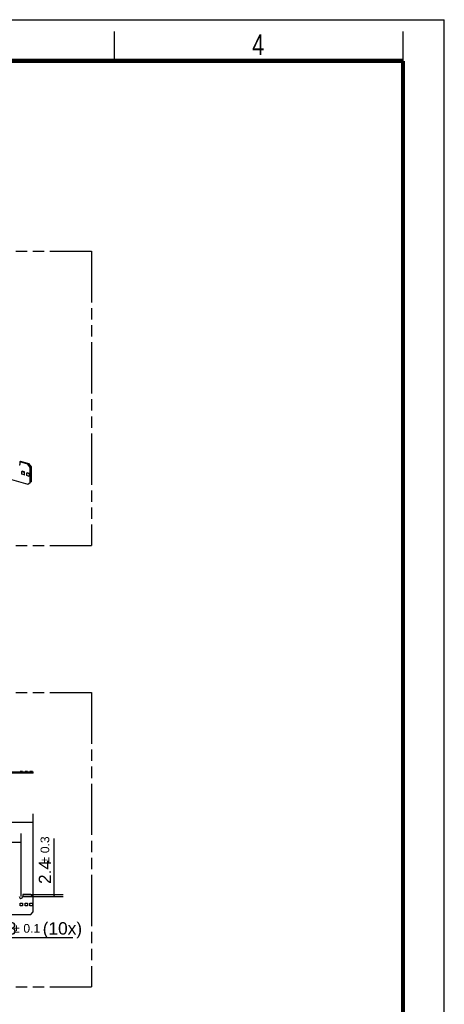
# Model space of a CAD drawing. Header units: millimetres. Extents: x 0 to 210, y 0 to 297.
# Tile 53 of 53: x 138 to 210, y 130 to 297. Entities that reach past the tile are written whole.
import ezdxf
from ezdxf.enums import TextEntityAlignment as Align

# ---------------------------------------------------------------- set-up
doc = ezdxf.new("R2010")
doc.units = ezdxf.units.MM
doc.header["$LTSCALE"] = 19.36
doc.linetypes.add('PHANTOM', pattern=[0.8, 0.45, -0.05, 0.1, -0.05, 0.1, -0.05])
doc.layers.get('0').update_dxf_attribs({"linetype": 'CONTINUOUS'})
doc.layers.add('DEFAULT_3', color=7, linetype='PHANTOM')
doc.layers.add('Z_DIM_2D', color=7, linetype='CONTINUOUS')
doc.styles.add('TEXTSTYLE_2', font='txt', dxfattribs={"width": 0.75})
doc.styles.add('TEXTSTYLE_3', font='helveticaneueltw1g-ltcn.otf')
doc.styles.add('TEXTSTYLE_4', font='gdt', dxfattribs={"width": 0.7})
doc.dimstyles.new('DIMSTYLE_2', dxfattribs={"dimtxt": 2.1, "dimasz": 3.5, "dimexe": 1.5, "dimexo": 0, "dimgap": 0.525, "dimtad": 1, "dimlfac": 7.000007, "dimdsep": 46, "dimtxsty": 'TEXTSTYLE_3', "dimblk": '_FILLED', "dimblk1": '_FILLED', "dimblk2": '_FILLED', "dimcen": 0.09, "dimclrt": 5, "dimazin": 2, "dimtol": 1, "dimtp": 0.3, "dimtm": 0.3, "dimtfac": 1, "dimtofl": 0, "dimtmove": 0, "dimatfit": 3, "dimldrblk": '_FILLED', "dimfxl": 0, "dimtolj": 1, "dimarcsym": 0})
doc.dimstyles.new('DIMSTYLE_3', dxfattribs={"dimtxt": 2.1, "dimasz": 3.5, "dimexe": 1.5, "dimexo": 0, "dimgap": 0.525, "dimtad": 1, "dimlfac": 7.000007, "dimdsep": 46, "dimtxsty": 'TEXTSTYLE_3', "dimblk": '_FILLED', "dimblk1": '_FILLED', "dimblk2": '_FILLED', "dimcen": 0.09, "dimclrt": 5, "dimazin": 2, "dimtol": 1, "dimtp": 0.4, "dimtm": 0.4, "dimtfac": 1, "dimtofl": 0, "dimtmove": 0, "dimatfit": 3, "dimldrblk": '_FILLED', "dimfxl": 0, "dimtolj": 1, "dimarcsym": 0})
doc.dimstyles.new('DIMSTYLE_4', dxfattribs={"dimtxt": 2.1, "dimasz": 3.5, "dimexe": 1.5, "dimexo": 0, "dimgap": 0.525, "dimtad": 1, "dimlfac": 7.000007, "dimdsep": 46, "dimtxsty": 'TEXTSTYLE_3', "dimblk": '_FILLED', "dimblk1": '_FILLED', "dimblk2": '_FILLED', "dimcen": 0.09, "dimclrt": 5, "dimazin": 2, "dimtol": 1, "dimtp": 0.1, "dimtm": 0.1, "dimtfac": 1, "dimtofl": 0, "dimtmove": 0, "dimatfit": 3, "dimldrblk": '_FILLED', "dimfxl": 0, "dimtolj": 1, "dimarcsym": 0})

# ---------------------------------------------------------------- blocks, each defined once
blk = doc.blocks.new('*D6')
at = {"layer": 'Z_DIM_2D', "color": 2, "linetype": 'Continuous', "transparency": 16777216}
for p, q in [((62.43, 148.02), (62.43, 158.73)), ((138.15, 148.02), (138.15, 158.73)), ((62.43, 157.23), (100.29, 157.23)), ((138.15, 157.23), (100.29, 157.23))]:
    blk.add_line(p, q, dxfattribs=at)
at = {"layer": 'Z_DIM_2D', "color": 5, "linetype": 'Continuous', "transparency": 16777216}
for s, height, style, p in [('530', 2.1, 'TEXTSTYLE_3', (98.2, 157.76)), ('`', 1.47, 'TEXTSTYLE_4', (101.17, 158.07)), ('0.3', 1.47, 'TEXTSTYLE_3', (103.26, 158.07))]:
    blk.add_text(s, height=height, dxfattribs=dict(at, style=style)).set_placement(p, align=Align.CENTER)
blk = doc.blocks.new('_FILLED')
at = {"color": 0, "linetype": 'ByBlock'}
blk.add_solid([(0, 0), (-1, 0.125), (-1, -0.125)], dxfattribs=at)
blk = doc.blocks.new('_NONE')
blk = doc.blocks.new('*D7')
at = {"layer": 'Z_DIM_2D', "color": 2, "linetype": 'Continuous', "transparency": 16777216}
for p, q in [((60.36, 147.93), (60.36, 162.09)), ((140.22, 147.93), (140.22, 162.09)), ((60.36, 160.59), (100.29, 160.59)), ((140.22, 160.59), (100.29, 160.59))]:
    blk.add_line(p, q, dxfattribs=at)
at = {"layer": 'Z_DIM_2D', "color": 5, "linetype": 'Continuous', "transparency": 16777216}
for s, height, style, p in [('559', 2.1, 'TEXTSTYLE_3', (98.2, 161.12)), ('`', 1.47, 'TEXTSTYLE_4', (101.17, 161.43)), ('0.4', 1.47, 'TEXTSTYLE_3', (103.26, 161.43))]:
    blk.add_text(s, height=height, dxfattribs=dict(at, style=style)).set_placement(p, align=Align.CENTER)
blk = doc.blocks.new('*D8')
at = {"layer": 'Z_DIM_2D', "color": 2, "linetype": 'Continuous', "transparency": 16777216}
for p, q in [((128.91, 145.39), (128.91, 139.54)), ((129.52, 145.39), (129.52, 139.54)), ((128.91, 141.04), (129.22, 141.04)), ((129.52, 141.04), (129.22, 141.04)), ((129.22, 141.04), (146.94, 141.04))]:
    blk.add_line(p, q, dxfattribs=at)
at = {"layer": 'Z_DIM_2D', "color": 5, "linetype": 'Continuous', "transparency": 16777216}
for s, height, style, p in [(' (10x)', 2.1, 'TEXTSTYLE_3', (141.02, 141.56)), ('n', 2.1, 'TEXTSTYLE_4', (130.51, 141.56)), ('4.3', 2.1, 'TEXTSTYLE_3', (133.31, 141.56)), ('`', 1.47, 'TEXTSTYLE_4', (136.84, 141.88)), ('0.1', 1.47, 'TEXTSTYLE_3', (138.55, 141.88))]:
    blk.add_text(s, height=height, dxfattribs=dict(at, style=style)).set_placement(p)
blk = doc.blocks.new('*D9')
at = {"layer": 'Z_DIM_2D', "color": 2, "linetype": 'Continuous', "transparency": 16777216}
for p, q in [((143.78, 148.19), (143.78, 157.86)), ((138.45, 148.36), (145.28, 148.36)), ((138.45, 148.02), (145.28, 148.02)), ((143.78, 148.36), (143.78, 148.19)), ((143.78, 148.02), (143.78, 148.19))]:
    blk.add_line(p, q, dxfattribs=at)
at = {"layer": 'Z_DIM_2D', "color": 5, "linetype": 'Continuous', "transparency": 16777216}
for s, height, style, p in [('0.3', 1.47, 'TEXTSTYLE_3', (142.94, 155.39)), ('2.4', 2.1, 'TEXTSTYLE_3', (143.26, 150.15)), ('`', 1.47, 'TEXTSTYLE_4', (142.94, 153.68))]:
    blk.add_text(s, height=height, rotation=90, dxfattribs=dict(at, style=style)).set_placement(p)

msp = doc.modelspace()

# ---------------------------------------------------------------- linework, layer by layer
at = {"color": 2, "linetype": 'Continuous'}
for p, q in [((0, 297), (210, 297)), ((210, 0), (210, 297)), ((154, 290), (154, 295)), ((203, 290), (203, 295))]:
    msp.add_line(p, q, dxfattribs=at)
at = {"color": 7, "linetype": 'Continuous'}
for p, q in [((59.4702, 241.1031), (139.2889, 218.0615)), ((138.0768, 221.9765), (137.9393, 221.8574)), ((139.2889, 221.4678), (137.9393, 221.8574)), ((137.9393, 221.8574), (137.9393, 221.511)), ((138.0768, 221.9765), (139.4264, 221.5869)), ((139.4264, 221.5869), (139.2889, 221.4678)), ((139.7219, 220.9098), (139.2889, 221.4678)), ((139.4264, 221.5869), (139.8594, 221.0289)), ((139.8594, 221.0289), (139.7219, 220.9098)), ((139.7219, 218.3695), (139.7219, 220.9098)), ((139.8594, 221.0289), (139.8594, 218.4886)), ((138.2856, 220.2352), (138.329, 220.2727)), ((138.2856, 220.2352), (138.6898, 220.1185)), ((138.2856, 219.7733), (138.2856, 220.2352)), ((138.6898, 219.6566), (138.2856, 219.7733)), ((138.7331, 220.156), (138.329, 220.2727)), ((138.6898, 220.1185), (138.7331, 220.156)), ((138.6898, 220.1185), (138.6898, 219.6566)), ((138.6898, 219.6566), (138.7331, 219.6941)), ((138.7331, 219.6941), (138.7331, 220.156)), ((139.1276, 219.9921), (139.1709, 220.0296)), ((139.1276, 219.9921), (139.5318, 219.8754)), ((139.1276, 219.5302), (139.1276, 219.9921)), ((139.5318, 219.4136), (139.1276, 219.5302)), ((139.5751, 219.913), (139.1709, 220.0296)), ((139.5318, 219.8754), (139.5751, 219.913)), ((139.5318, 219.8754), (139.5318, 219.4136)), ((139.5318, 219.4136), (139.5751, 219.4511)), ((139.5751, 219.4511), (139.5751, 219.913)), ((139.2889, 218.0615), (139.7219, 218.3695)), ((139.8594, 218.4886), (139.7219, 218.3695)), ((60.3606, 169.2143), (140.2176, 169.2143)), ((140.2176, 168.9786), (60.3606, 168.9786)), ((138.4057, 169.2886), (138.0057, 169.2886)), ((138.0057, 169.2143), (138.0057, 169.2886)), ((138.4057, 169.2886), (138.4057, 169.2143)), ((139.239, 169.2886), (138.839, 169.2886)), ((138.839, 169.2143), (138.839, 169.2886)), ((139.239, 169.2886), (139.239, 169.2143)), ((140.0723, 169.2886), (139.6723, 169.2886)), ((139.6723, 169.2143), (139.6723, 169.2886)), ((139.7891, 168.9786), (139.7891, 169.2143)), ((140.0723, 169.2886), (140.0723, 169.2143)), ((140.2176, 168.9786), (140.2176, 169.2143)), ((139.7891, 148.3589), (138.4533, 148.3589)), ((138.4533, 148.3589), (138.4533, 148.016)), ((140.2176, 147.9303), (139.7891, 148.3589)), ((140.2176, 145.416), (140.2176, 147.9303)), ((138.0057, 146.9017), (138.4057, 146.9017)), ((138.0057, 146.4446), (138.0057, 146.9017)), ((138.4057, 146.4446), (138.0057, 146.4446)), ((138.4057, 146.9017), (138.4057, 146.4446)), ((138.839, 146.9017), (139.239, 146.9017)), ((138.839, 146.4446), (138.839, 146.9017)), ((139.239, 146.4446), (138.839, 146.4446)), ((139.239, 146.9017), (139.239, 146.4446)), ((139.6723, 146.9017), (140.0723, 146.9017)), ((139.6723, 146.4446), (139.6723, 146.9017)), ((140.0723, 146.4446), (139.6723, 146.4446)), ((140.0723, 146.9017), (140.0723, 146.4446)), ((60.7891, 144.9875), (139.7891, 144.9875)), ((139.7891, 144.9875), (140.2176, 145.416))]:
    msp.add_line(p, q, dxfattribs=at)
at = {"color": 7, "linetype": 'Continuous', "const_width": 0.7}
for points in [[(7, 290), (203, 290)], [(203, 7), (203, 290)]]:
    msp.add_lwpolyline(points, dxfattribs=at)
at = {"color": 7, "linetype": 'Continuous'}
msp.add_arc((138.1462, 148.016), 0.3071, 180, 360, dxfattribs=at)
msp.add_open_spline([(137.9393, 221.511), (137.9393, 221.493), (137.937, 221.4663), (137.9287, 221.4322), (137.9202, 221.4082), (137.9094, 221.3858), (137.8963, 221.365), (137.8811, 221.3462), (137.8696, 221.335), (137.8636, 221.3297)], degree=3, knots=[0, 0, 0, 0, 0.26599786, 0.39413544, 0.51929124, 0.64188325, 0.76243982, 0.88158235, 1, 1, 1, 1], dxfattribs=at)
at = {"layer": 'DEFAULT_3', "color": 91, "linetype": 'PHANTOM', "true_color": 0x80ff80}
for p, q in [((50.1286, 257.68), (150.1286, 257.68)), ((150.1286, 257.68), (150.1286, 207.68)), ((50.1286, 207.68), (150.1286, 207.68)), ((50.1286, 182.68), (150.1286, 182.68)), ((150.1286, 182.68), (150.1286, 132.68))]:
    msp.add_line(p, q, dxfattribs=at)
at = {"layer": 'DEFAULT_3', "color": 3, "linetype": 'PHANTOM'}
msp.add_line((50.1286, 132.68), (150.1286, 132.68), dxfattribs=at)

# ---------------------------------------------------------------- texts
at = {"color": 5, "linetype": 'Continuous', "style": 'TEXTSTYLE_2', "width": 0.785714}
msp.add_text('4', height=3.5, dxfattribs=at).set_placement((177.3831, 290.9911))

# ---------------------------------------------------------------- dimensions: what is measured, and where the dimension line sits
at = {"layer": 'Z_DIM_2D', "color": 2, "linetype": 'Continuous'}
for base, p1, p2, dimstyle, picture, middle in [((140.2176, 160.5917), (60.3606, 147.9303), (140.2176, 147.9303), 'DIMSTYLE_3', '*D7', (100.2891, 160.5917)), ((138.1462, 157.2318), (62.432, 148.016), (138.1462, 148.016), 'DIMSTYLE_2', '*D6', (100.2891, 157.2318))]:
    dim = msp.add_linear_dim(base=base, p1=p1, p2=p2, dimstyle=dimstyle, override={"dimblk1": 'NONE', "dimblk2": 'NONE', "dimsah": 1}, dxfattribs=at)
    dim.commit()
    dim.dimension.update_dxf_attribs({"geometry": picture, "text_midpoint": middle, "dimtype": 160})
dim = msp.add_linear_dim(base=(143.7824, 148.016), p1=(138.4533, 148.3589), p2=(138.4533, 148.016), angle=269.999966, dimstyle='DIMSTYLE_2', override={"dimblk1": 'NONE', "dimblk2": 'NONE', "dimsah": 1}, dxfattribs=at)
dim.commit()
dim.dimension.update_dxf_attribs({"geometry": '*D9', "text_midpoint": (143.7824, 154.0084), "dimtype": 160})
dim = msp.add_linear_dim(base=(129.5248, 141.0377), p1=(128.9105, 145.3875), p2=(129.5248, 145.3875), text='%%c<> (10x)', dimstyle='DIMSTYLE_4', override={"dimblk1": 'NONE', "dimblk2": 'NONE', "dimsah": 1}, dxfattribs=at)
dim.commit()
dim.dimension.update_dxf_attribs({"geometry": '*D8', "text_midpoint": (138.7255, 141.0377), "dimtype": 160})

doc.saveas('drawing.dxf')
